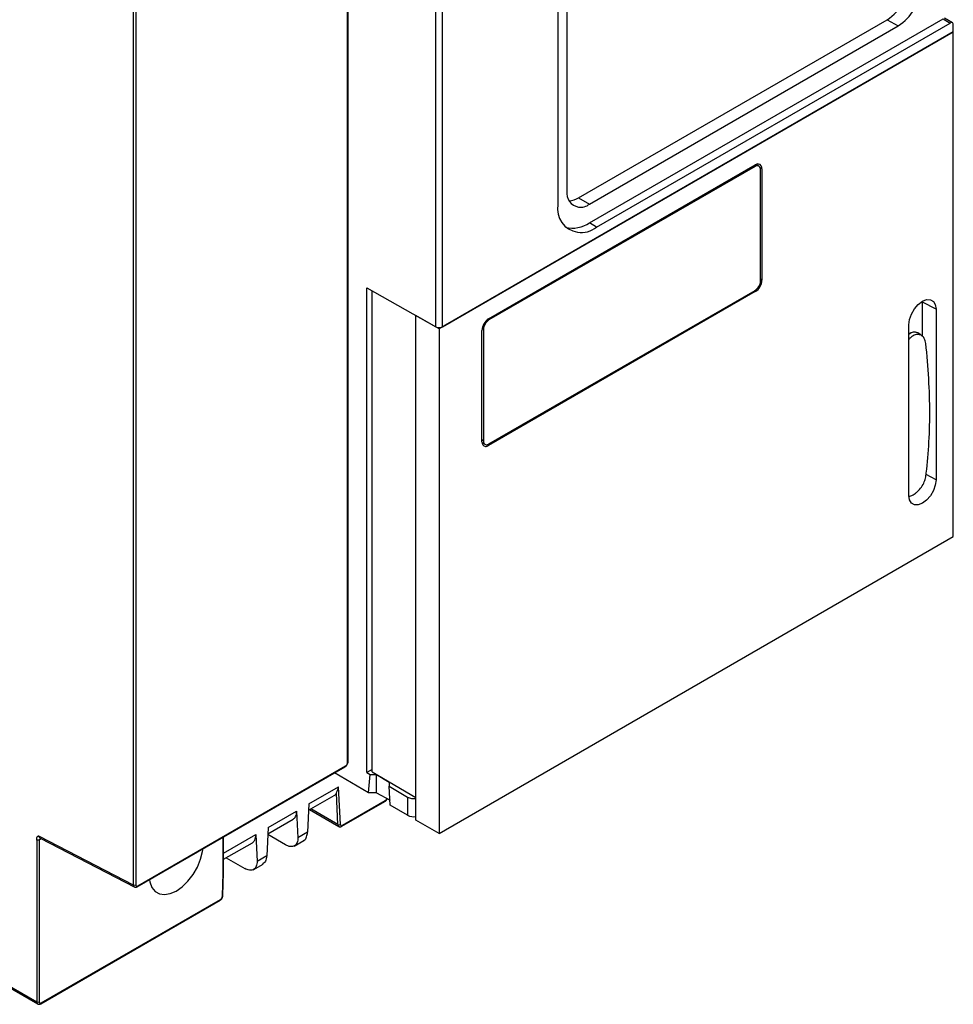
# Model space of a CAD drawing. Header units: inches. Extents: x -314 to -127, y 259 to 499.
# Tile 2 of 8: x -230 to -127, y 259 to 368. Entities that reach past the tile are written whole.
import ezdxf

# ---------------------------------------------------------------- set-up
doc = ezdxf.new("R2010")
doc.units = ezdxf.units.IN
doc.header["$MEASUREMENT"] = 0

# ---------------------------------------------------------------- blocks, each defined once
blk = doc.blocks.new('block 4')
at = {"color": 7, "lineweight": 25}
blk.add_lwpolyline([(-193.73, 285.96), (-193.73, 413.53)], dxfattribs=at)
blk = doc.blocks.new('block 34')
at = {"color": 7, "lineweight": 25}
blk.add_lwpolyline([(-227.6, 277.54), (-217.21, 272.17)], dxfattribs=at)
blk = doc.blocks.new('block 35')
at = {"color": 7, "lineweight": 25}
blk.add_open_spline([(-217.27, 272.2), (-217.25, 272.19), (-217.22, 272.18), (-217.19, 272.17), (-217.16, 272.16), (-217.13, 272.16), (-217.1, 272.16), (-217.07, 272.16), (-217.04, 272.17), (-217.01, 272.18), (-216.98, 272.19), (-216.95, 272.2), (-216.92, 272.21)], degree=3, knots=[0, 0, 0, 0, 1, 1, 1, 2, 2, 2, 3, 3, 3, 4, 4, 4, 4], dxfattribs=at)
blk = doc.blocks.new('block 36')
at = {"color": 7, "lineweight": 25}
blk.add_lwpolyline([(-216.92, 272.21), (-194.04, 285.42)], dxfattribs=at)
blk = doc.blocks.new('block 40')
at = {"color": 7, "lineweight": 25}
blk.add_open_spline([(-227.58, 277.49), (-227.56, 277.5), (-227.54, 277.51), (-227.54, 277.52)], degree=3, dxfattribs=at)
blk = doc.blocks.new('block 51')
at = {"color": 7, "lineweight": 25}
blk.add_open_spline([(-194.04, 285.42), (-194, 285.45), (-193.96, 285.48), (-193.92, 285.52), (-193.88, 285.56), (-193.85, 285.61), (-193.82, 285.66), (-193.79, 285.71), (-193.77, 285.76), (-193.75, 285.81), (-193.74, 285.86), (-193.74, 285.91), (-193.73, 285.96)], degree=3, knots=[0, 0, 0, 0, 1, 1, 1, 2, 2, 2, 3, 3, 3, 4, 4, 4, 4], dxfattribs=at)
blk = doc.blocks.new('block 54')
at = {"color": 7, "lineweight": 25}
blk.add_lwpolyline([(-127.25, 367.27), (-128.13, 367.79)], dxfattribs=at)
blk = doc.blocks.new('block 57')
at = {"color": 7, "lineweight": 25}
blk.add_open_spline([(-227.88, 259.32), (-227.87, 259.31), (-227.86, 259.31), (-227.85, 259.3), (-227.81, 259.28), (-227.77, 259.28), (-227.73, 259.28), (-227.69, 259.28), (-227.65, 259.28), (-227.61, 259.29), (-227.58, 259.3), (-227.56, 259.32), (-227.53, 259.33)], degree=3, knots=[0, 0, 0, 0, 1, 1, 1, 2, 2, 2, 3, 3, 3, 4, 4, 4, 4], dxfattribs=at)
blk = doc.blocks.new('block 58')
at = {"color": 7, "lineweight": 25}
blk.add_lwpolyline([(-269.31, 283.24), (-227.88, 259.32)], dxfattribs=at)
blk = doc.blocks.new('block 59')
at = {"color": 7, "lineweight": 25}
blk.add_lwpolyline([(-227.53, 259.33), (-207.81, 270.72)], dxfattribs=at)
blk = doc.blocks.new('block 60')
at = {"color": 7, "lineweight": 25}
blk.add_lwpolyline([(-207.42, 273.79), (-207.42, 277.7)], dxfattribs=at)
blk = doc.blocks.new('block 61')
at = {"color": 7, "lineweight": 25}
blk.add_lwpolyline([(-207.42, 275.23), (-204.25, 277.06)], dxfattribs=at)
blk = doc.blocks.new('block 62')
at = {"color": 7, "lineweight": 25}
blk.add_lwpolyline([(-207.5, 271.24), (-207.42, 273.79)], dxfattribs=at)
blk = doc.blocks.new('block 63')
at = {"color": 7, "lineweight": 25}
blk.add_open_spline([(-207.81, 270.72), (-207.77, 270.74), (-207.73, 270.77), (-207.69, 270.81), (-207.65, 270.85), (-207.61, 270.9), (-207.58, 270.96), (-207.55, 271.02), (-207.52, 271.08), (-207.51, 271.14), (-207.5, 271.17), (-207.5, 271.21), (-207.5, 271.24)], degree=3, knots=[0, 0, 0, 0, 1, 1, 1, 2, 2, 2, 3, 3, 3, 4, 4, 4, 4], dxfattribs=at)
blk = doc.blocks.new('block 64')
at = {"color": 7, "lineweight": 25}
blk.add_lwpolyline([(-202.57, 278.03), (-199.76, 279.65)], dxfattribs=at)
blk = doc.blocks.new('block 65')
at = {"color": 7, "lineweight": 25}
blk.add_lwpolyline([(-204.17, 274.09), (-203.09, 274.71)], dxfattribs=at)
blk = doc.blocks.new('block 66')
at = {"color": 7, "lineweight": 25}
blk.add_lwpolyline([(-198.08, 280.62), (-195.27, 282.25)], dxfattribs=at)
blk = doc.blocks.new('block 67')
at = {"color": 7, "lineweight": 25}
blk.add_lwpolyline([(-199.68, 276.68), (-198.6, 277.3)], dxfattribs=at)
blk = doc.blocks.new('block 68')
at = {"color": 7, "lineweight": 25}
blk.add_open_spline([(-194.75, 278.85), (-194.73, 278.84), (-194.72, 278.83), (-194.7, 278.82), (-194.67, 278.81), (-194.62, 278.8), (-194.58, 278.81), (-194.54, 278.81), (-194.5, 278.82), (-194.47, 278.83), (-194.45, 278.84), (-194.43, 278.85), (-194.41, 278.86)], degree=3, knots=[0, 0, 0, 0, 1, 1, 1, 2, 2, 2, 3, 3, 3, 4, 4, 4, 4], dxfattribs=at)
blk = doc.blocks.new('block 69')
at = {"color": 7, "lineweight": 25}
blk.add_lwpolyline([(-197.96, 280.7), (-194.76, 278.85)], dxfattribs=at)
blk = doc.blocks.new('block 70')
at = {"color": 7, "lineweight": 25}
blk.add_lwpolyline([(-194.41, 278.86), (-189.69, 281.58)], dxfattribs=at)
blk = doc.blocks.new('block 72')
at = {"color": 7, "lineweight": 25}
blk.add_open_spline([(-189.69, 281.58), (-189.65, 281.61), (-189.61, 281.64), (-189.57, 281.67), (-189.53, 281.72), (-189.49, 281.77), (-189.46, 281.82), (-189.45, 281.85), (-189.44, 281.87), (-189.43, 281.9)], degree=3, knots=[0, 0, 0, 0, 1, 1, 1, 2, 2, 2, 3, 3, 3, 3], dxfattribs=at)
blk = doc.blocks.new('block 94')
at = {"color": 7, "lineweight": 25}
blk.add_lwpolyline([(-130.6, 332.83), (-130.99, 333.11)], dxfattribs=at)
blk = doc.blocks.new('block 95')
at = {"color": 7, "lineweight": 25}
blk.add_lwpolyline([(-131.04, 333.15), (-131.08, 333.17)], dxfattribs=at)
blk = doc.blocks.new('block 96')
at = {"color": 7, "lineweight": 25}
blk.add_lwpolyline([(-179, 321.09), (-178.67, 320.89)], dxfattribs=at)
blk = doc.blocks.new('block 97')
at = {"color": 7, "lineweight": 25}
blk.add_lwpolyline([(-148.54, 351.51), (-148.84, 351.68)], dxfattribs=at)
blk = doc.blocks.new('block 100')
at = {"color": 7, "lineweight": 25}
blk.add_open_spline([(-194, 285.51), (-193.96, 285.54), (-193.92, 285.57), (-193.88, 285.63), (-193.86, 285.66), (-193.83, 285.7), (-193.82, 285.74), (-193.8, 285.78), (-193.79, 285.83), (-193.79, 285.88)], degree=3, knots=[0, 0, 0, 0, 1, 1, 1, 2, 2, 2, 3, 3, 3, 3], dxfattribs=at)
blk = doc.blocks.new('block 101')
at = {"color": 7, "lineweight": 25}
blk.add_lwpolyline([(-216.88, 272.31), (-194, 285.51)], dxfattribs=at)
blk = doc.blocks.new('block 102')
at = {"color": 7, "lineweight": 25}
blk.add_open_spline([(-217.09, 272.43), (-217.09, 272.38), (-217.08, 272.34), (-217.05, 272.31), (-217.04, 272.29), (-217.02, 272.28), (-216.99, 272.28), (-216.96, 272.28), (-216.92, 272.28), (-216.88, 272.31)], degree=3, knots=[0, 0, 0, 0, 1, 1, 1, 2, 2, 2, 3, 3, 3, 3], dxfattribs=at)
blk = doc.blocks.new('block 103')
at = {"color": 7, "lineweight": 25}
blk.add_lwpolyline([(-217.09, 386.52), (-217.09, 272.43)], dxfattribs=at)
blk = doc.blocks.new('block 111')
at = {"color": 7, "lineweight": 25}
blk.add_lwpolyline([(-193.79, 285.88), (-193.79, 413.44)], dxfattribs=at)
blk = doc.blocks.new('block 157')
at = {"color": 7, "lineweight": 25}
blk.add_open_spline([(-217.38, 272.43), (-217.29, 272.38), (-217.18, 272.38), (-217.09, 272.43)], degree=3, dxfattribs=at)
blk = doc.blocks.new('block 158')
at = {"color": 7, "lineweight": 25}
blk.add_lwpolyline([(-217.38, 386.52), (-217.38, 272.43)], dxfattribs=at)
blk = doc.blocks.new('block 159')
at = {"color": 7, "lineweight": 25}
blk.add_lwpolyline([(-227.72, 277.78), (-217.38, 272.43)], dxfattribs=at)
blk = doc.blocks.new('block 160')
at = {"color": 7, "lineweight": 25}
blk.add_open_spline([(-227.98, 277.35), (-227.98, 277.42), (-227.98, 277.48), (-227.97, 277.54), (-227.97, 277.58), (-227.97, 277.61), (-227.96, 277.64), (-227.95, 277.67), (-227.94, 277.69), (-227.93, 277.72), (-227.91, 277.73), (-227.9, 277.75), (-227.88, 277.77), (-227.87, 277.78), (-227.85, 277.79), (-227.84, 277.79), (-227.82, 277.8), (-227.8, 277.8), (-227.78, 277.8), (-227.76, 277.79), (-227.74, 277.79), (-227.72, 277.78)], degree=3, knots=[0, 0, 0, 0, 1, 1, 1, 2, 2, 2, 3, 3, 3, 4, 4, 4, 5, 5, 5, 6, 6, 6, 7, 7, 7, 7], dxfattribs=at)
blk = doc.blocks.new('block 161')
at = {"color": 7, "lineweight": 25}
blk.add_lwpolyline([(-227.98, 277.35), (-227.98, 259.55)], dxfattribs=at)
blk = doc.blocks.new('block 162')
at = {"color": 7, "lineweight": 25}
blk.add_lwpolyline([(-269.42, 283.47), (-227.98, 259.55)], dxfattribs=at)
blk = doc.blocks.new('block 184')
at = {"color": 7, "lineweight": 25}
blk.add_open_spline([(-184.07, 333.81), (-183.88, 333.7), (-183.56, 333.7), (-183.36, 333.81)], degree=3, dxfattribs=at)
blk = doc.blocks.new('block 185')
at = {"color": 7, "lineweight": 25}
blk.add_lwpolyline([(-184.07, 333.81), (-184.07, 409.34)], dxfattribs=at)
blk = doc.blocks.new('block 186')
at = {"color": 7, "lineweight": 25}
blk.add_lwpolyline([(-183.36, 333.81), (-183.36, 409.34)], dxfattribs=at)
blk = doc.blocks.new('block 201')
at = {"color": 7, "lineweight": 25}
blk.add_lwpolyline([(-170.67, 416.42), (-170.67, 347.26)], dxfattribs=at)
blk = doc.blocks.new('block 202')
at = {"color": 7, "lineweight": 25}
blk.add_open_spline([(-170.67, 347.26), (-170.9, 345.82), (-169.93, 344.46), (-168.49, 344.23), (-167.74, 344.11), (-166.98, 344.31), (-166.39, 344.79)], degree=3, knots=[0, 0, 0, 0, 1, 1, 1, 2, 2, 2, 2], dxfattribs=at)
blk = doc.blocks.new('block 203')
at = {"color": 7, "lineweight": 25}
blk.add_lwpolyline([(-166.39, 344.79), (-127.5, 367.24)], dxfattribs=at)
blk = doc.blocks.new('block 204')
at = {"color": 7, "lineweight": 25}
blk.add_open_spline([(-127.15, 367.04), (-127.15, 367.09), (-127.16, 367.13), (-127.17, 367.17), (-127.19, 367.21), (-127.22, 367.25), (-127.25, 367.27), (-127.29, 367.29), (-127.33, 367.29), (-127.37, 367.29), (-127.42, 367.28), (-127.46, 367.27), (-127.5, 367.24)], degree=3, knots=[0, 0, 0, 0, 1, 1, 1, 2, 2, 2, 3, 3, 3, 4, 4, 4, 4], dxfattribs=at)
blk = doc.blocks.new('block 205')
at = {"color": 7, "lineweight": 25}
blk.add_lwpolyline([(-127.15, 366.26), (-127.15, 367.04)], dxfattribs=at)
blk = doc.blocks.new('block 206')
at = {"color": 7, "lineweight": 25}
blk.add_lwpolyline([(-183.36, 333.81), (-127.15, 366.26)], dxfattribs=at)
blk = doc.blocks.new('block 222')
at = {"color": 7, "lineweight": 25}
blk.add_lwpolyline([(-191.67, 338.12), (-184.07, 333.81)], dxfattribs=at)
blk = doc.blocks.new('block 223')
at = {"color": 7, "lineweight": 25}
blk.add_lwpolyline([(-191.67, 284.77), (-191.67, 338.12)], dxfattribs=at)
blk = doc.blocks.new('block 224')
at = {"color": 7, "lineweight": 25}
blk.add_lwpolyline([(-191.67, 284.77), (-191.32, 284.55)], dxfattribs=at)
blk = doc.blocks.new('block 225')
at = {"color": 7, "lineweight": 25}
blk.add_lwpolyline([(-191.48, 282.56), (-191.32, 284.55)], dxfattribs=at)
blk = doc.blocks.new('block 226')
at = {"color": 7, "lineweight": 25}
blk.add_lwpolyline([(-191.48, 282.56), (-195.24, 284.73)], dxfattribs=at)
blk = doc.blocks.new('block 238')
at = {"color": 7, "lineweight": 25}
blk.add_lwpolyline([(-167.17, 347.32), (-133.23, 366.92)], dxfattribs=at)
blk = doc.blocks.new('block 239')
at = {"color": 7, "lineweight": 25}
blk.add_open_spline([(-133.23, 366.92), (-131.76, 367.86), (-130.83, 369.46), (-130.75, 371.2)], degree=3, dxfattribs=at)
blk = doc.blocks.new('block 244')
at = {"color": 7, "lineweight": 25}
blk.add_lwpolyline([(-169.65, 409.58), (-169.65, 348.75)], dxfattribs=at)
blk = doc.blocks.new('block 245')
at = {"color": 7, "lineweight": 25}
blk.add_open_spline([(-169.65, 348.75), (-169.78, 347.92), (-169.21, 347.13), (-168.38, 347), (-167.95, 346.93), (-167.51, 347.05), (-167.17, 347.32)], degree=3, knots=[0, 0, 0, 0, 1, 1, 1, 2, 2, 2, 2], dxfattribs=at)
blk = doc.blocks.new('block 247')
at = {"color": 7, "lineweight": 25}
blk.add_lwpolyline([(-167.17, 345.26), (-128.28, 367.71)], dxfattribs=at)
blk = doc.blocks.new('block 248')
at = {"color": 7, "lineweight": 25}
blk.add_open_spline([(-169.81, 344.79), (-168.91, 344.55), (-167.94, 344.72), (-167.17, 345.26)], degree=3, dxfattribs=at)
blk = doc.blocks.new('block 262')
at = {"color": 7, "lineweight": 25}
blk.add_open_spline([(-134.43, 367.61), (-132.96, 368.55), (-132.04, 370.15), (-131.96, 371.9)], degree=3, dxfattribs=at)
blk = doc.blocks.new('block 263')
at = {"color": 7, "lineweight": 25}
blk.add_lwpolyline([(-168.37, 348.02), (-134.43, 367.61)], dxfattribs=at)
blk = doc.blocks.new('block 264')
at = {"color": 7, "lineweight": 25}
blk.add_open_spline([(-169.42, 347.68), (-169.05, 347.7), (-168.69, 347.82), (-168.37, 348.02)], degree=3, dxfattribs=at)
blk = doc.blocks.new('block 567')
at = {"color": 7, "lineweight": 25}
blk.add_lwpolyline([(-166.39, 344.79), (-167.17, 345.26)], dxfattribs=at)
blk = doc.blocks.new('block 570')
at = {"color": 7, "lineweight": 25}
blk.add_lwpolyline([(-191.08, 285.11), (-191.67, 284.77)], dxfattribs=at)
blk = doc.blocks.new('block 597')
at = {"color": 7, "lineweight": 25}
blk.add_lwpolyline([(-168.37, 348.02), (-167.17, 347.32)], dxfattribs=at)
blk = doc.blocks.new('block 651')
at = {"color": 7, "lineweight": 25}
blk.add_lwpolyline([(-134.43, 367.61), (-133.23, 366.92)], dxfattribs=at)
blk = doc.blocks.new('block 652')
at = {"color": 7, "lineweight": 25}
blk.add_lwpolyline([(-128.28, 367.71), (-127.5, 367.24)], dxfattribs=at)
blk = doc.blocks.new('block 701')
at = {"color": 7, "lineweight": 25}
blk.add_open_spline([(-227.7, 277.35), (-227.74, 277.33), (-227.79, 277.32), (-227.84, 277.32), (-227.89, 277.32), (-227.94, 277.33), (-227.98, 277.35)], degree=3, knots=[0, 0, 0, 0, 1, 1, 1, 2, 2, 2, 2], dxfattribs=at)
blk = doc.blocks.new('block 702')
at = {"color": 7, "lineweight": 25}
blk.add_open_spline([(-227.7, 277.35), (-227.7, 277.36), (-227.7, 277.37), (-227.7, 277.37), (-227.7, 277.38), (-227.69, 277.38), (-227.69, 277.39), (-227.68, 277.4), (-227.67, 277.42), (-227.66, 277.43), (-227.65, 277.44), (-227.63, 277.46), (-227.61, 277.47), (-227.6, 277.48), (-227.59, 277.48), (-227.58, 277.49)], degree=3, knots=[0, 0, 0, 0, 1, 1, 1, 2, 2, 2, 3, 3, 3, 4, 4, 4, 5, 5, 5, 5], dxfattribs=at)
blk = doc.blocks.new('block 705')
at = {"color": 7, "lineweight": 25}
blk.add_lwpolyline([(-227.7, 277.35), (-227.7, 259.55)], dxfattribs=at)
blk = doc.blocks.new('block 706')
at = {"color": 7, "lineweight": 25}
blk.add_open_spline([(-227.98, 259.55), (-227.89, 259.5), (-227.79, 259.5), (-227.7, 259.55)], degree=3, dxfattribs=at)
blk = doc.blocks.new('block 707')
at = {"color": 7, "lineweight": 25}
blk.add_lwpolyline([(-215.58, 272.99), (-215.54, 272.74), (-215.32, 272.14), (-214.96, 271.69), (-214.49, 271.42), (-213.93, 271.34), (-213.3, 271.45), (-212.64, 271.74), (-211.98, 272.21), (-211.35, 272.83), (-210.78, 273.57), (-210.31, 274.38), (-209.96, 275.24), (-209.74, 276.09), (-209.69, 276.39)], dxfattribs=at)
blk = doc.blocks.new('block 708')
at = {"color": 7, "lineweight": 25}
blk.add_lwpolyline([(-207.56, 271.17), (-207.48, 273.71)], dxfattribs=at)
blk = doc.blocks.new('block 709')
at = {"color": 7, "lineweight": 25}
blk.add_open_spline([(-207.77, 270.81), (-207.64, 270.89), (-207.57, 271.02), (-207.56, 271.17)], degree=3, dxfattribs=at)
blk = doc.blocks.new('block 710')
at = {"color": 7, "lineweight": 25}
blk.add_lwpolyline([(-227.49, 259.42), (-207.77, 270.81)], dxfattribs=at)
blk = doc.blocks.new('block 711')
at = {"color": 7, "lineweight": 25}
blk.add_open_spline([(-227.7, 259.55), (-227.71, 259.47), (-227.66, 259.41), (-227.59, 259.4), (-227.55, 259.39), (-227.52, 259.4), (-227.49, 259.42)], degree=3, knots=[0, 0, 0, 0, 1, 1, 1, 2, 2, 2, 2], dxfattribs=at)
blk = doc.blocks.new('block 741')
at = {"color": 7, "lineweight": 25}
blk.add_lwpolyline([(-189.2, 283.29), (-187.18, 282.08)], dxfattribs=at)
blk = doc.blocks.new('block 742')
at = {"color": 7, "lineweight": 25}
blk.add_lwpolyline([(-189.2, 283.7), (-189.2, 283.29)], dxfattribs=at)
blk = doc.blocks.new('block 743')
at = {"color": 7, "lineweight": 25}
blk.add_lwpolyline([(-190.61, 284.55), (-189.2, 283.7)], dxfattribs=at)
blk = doc.blocks.new('block 744')
at = {"color": 7, "lineweight": 25}
blk.add_lwpolyline([(-191.32, 284.55), (-190.61, 284.55)], dxfattribs=at)
blk = doc.blocks.new('block 745')
at = {"color": 7, "lineweight": 25}
blk.add_open_spline([(-187.18, 282.08), (-186.94, 281.94), (-186.59, 281.88), (-186.26, 281.92)], degree=3, dxfattribs=at)
blk = doc.blocks.new('block 746')
at = {"color": 7, "lineweight": 25}
blk.add_open_spline([(-187.18, 280.08), (-186.9, 279.93), (-186.58, 279.88), (-186.26, 279.93)], degree=3, dxfattribs=at)
blk = doc.blocks.new('block 747')
at = {"color": 7, "lineweight": 25}
blk.add_lwpolyline([(-187.18, 282.08), (-187.18, 280.08)], dxfattribs=at)
blk = doc.blocks.new('block 750')
at = {"color": 7, "lineweight": 25}
blk.add_lwpolyline([(-187.18, 280.08), (-189.1, 281.19)], dxfattribs=at)
blk = doc.blocks.new('block 751')
at = {"color": 7, "lineweight": 25}
blk.add_lwpolyline([(-189.1, 281.19), (-189.2, 283.29)], dxfattribs=at)
blk = doc.blocks.new('block 757')
at = {"color": 7, "lineweight": 25}
blk.add_lwpolyline([(-190.59, 282.56), (-190.61, 284.55)], dxfattribs=at)
blk = doc.blocks.new('block 758')
at = {"color": 7, "lineweight": 25}
blk.add_lwpolyline([(-190.59, 282.56), (-189.12, 281.72)], dxfattribs=at)
blk = doc.blocks.new('block 763')
at = {"color": 7, "lineweight": 25}
blk.add_lwpolyline([(-190.59, 282.56), (-191.48, 282.56)], dxfattribs=at)
blk = doc.blocks.new('block 802')
at = {"color": 7, "lineweight": 25}
blk.add_lwpolyline([(-189.65, 281.68), (-194.36, 278.95)], dxfattribs=at)
blk = doc.blocks.new('block 803')
at = {"color": 7, "lineweight": 25}
blk.add_open_spline([(-194.58, 279.06), (-194.58, 278.99), (-194.53, 278.93), (-194.46, 278.92), (-194.42, 278.92), (-194.39, 278.93), (-194.36, 278.95)], degree=3, knots=[0, 0, 0, 0, 1, 1, 1, 2, 2, 2, 2], dxfattribs=at)
blk = doc.blocks.new('block 804')
at = {"color": 7, "lineweight": 25}
blk.add_lwpolyline([(-194.58, 279.06), (-194.77, 283.21)], dxfattribs=at)
blk = doc.blocks.new('block 805')
at = {"color": 7, "lineweight": 25}
blk.add_lwpolyline([(-198.05, 281.32), (-194.77, 283.21)], dxfattribs=at)
blk = doc.blocks.new('block 806')
at = {"color": 7, "lineweight": 25}
blk.add_lwpolyline([(-198.05, 281.32), (-198.19, 278.22)], dxfattribs=at)
blk = doc.blocks.new('block 807')
at = {"color": 7, "lineweight": 25}
blk.add_lwpolyline([(-198.19, 278.22), (-199.26, 277.59)], dxfattribs=at)
blk = doc.blocks.new('block 808')
at = {"color": 7, "lineweight": 25}
blk.add_lwpolyline([(-199.4, 280.54), (-199.26, 277.59)], dxfattribs=at)
blk = doc.blocks.new('block 809')
at = {"color": 7, "lineweight": 25}
blk.add_lwpolyline([(-202.54, 278.73), (-199.4, 280.54)], dxfattribs=at)
blk = doc.blocks.new('block 810')
at = {"color": 7, "lineweight": 25}
blk.add_lwpolyline([(-202.54, 278.73), (-202.68, 275.62)], dxfattribs=at)
blk = doc.blocks.new('block 811')
at = {"color": 7, "lineweight": 25}
blk.add_lwpolyline([(-202.68, 275.62), (-203.75, 275)], dxfattribs=at)
blk = doc.blocks.new('block 812')
at = {"color": 7, "lineweight": 25}
blk.add_lwpolyline([(-203.89, 277.95), (-203.75, 275)], dxfattribs=at)
blk = doc.blocks.new('block 814')
at = {"color": 7, "lineweight": 25}
blk.add_open_spline([(-207.48, 273.71), (-207.44, 273.73), (-207.42, 273.76), (-207.42, 273.79)], degree=3, dxfattribs=at)
blk = doc.blocks.new('block 819')
at = {"color": 7, "lineweight": 25}
blk.add_open_spline([(-204, 277.34), (-203.92, 277.5), (-203.88, 277.71), (-203.89, 277.95)], degree=3, dxfattribs=at)
blk = doc.blocks.new('block 820')
at = {"color": 7, "lineweight": 25}
blk.add_open_spline([(-204.25, 277.06), (-204.15, 277.12), (-204.06, 277.21), (-204, 277.34)], degree=3, dxfattribs=at)
blk = doc.blocks.new('block 823')
at = {"color": 7, "lineweight": 25}
blk.add_open_spline([(-203.75, 275), (-203.74, 274.82), (-203.77, 274.63), (-203.83, 274.47), (-203.89, 274.32), (-203.98, 274.19), (-204.12, 274.12), (-204.25, 274.04), (-204.41, 274.02), (-204.58, 274.04), (-204.75, 274.06), (-204.93, 274.13), (-205.09, 274.23)], degree=3, knots=[0, 0, 0, 0, 1, 1, 1, 2, 2, 2, 3, 3, 3, 4, 4, 4, 4], dxfattribs=at)
blk = doc.blocks.new('block 824')
at = {"color": 7, "lineweight": 25}
blk.add_lwpolyline([(-207.13, 275.4), (-205.09, 274.23)], dxfattribs=at)
blk = doc.blocks.new('block 825')
at = {"color": 7, "lineweight": 25}
blk.add_open_spline([(-199.51, 279.93), (-199.43, 280.09), (-199.39, 280.3), (-199.4, 280.54)], degree=3, dxfattribs=at)
blk = doc.blocks.new('block 826')
at = {"color": 7, "lineweight": 25}
blk.add_open_spline([(-199.76, 279.65), (-199.66, 279.71), (-199.57, 279.81), (-199.51, 279.93)], degree=3, dxfattribs=at)
blk = doc.blocks.new('block 827')
at = {"color": 7, "lineweight": 25}
blk.add_open_spline([(-202.68, 275.62), (-202.71, 275.39), (-202.74, 275.16), (-202.83, 275.01), (-202.91, 274.87), (-203.04, 274.79), (-203.16, 274.71)], degree=3, knots=[0, 0, 0, 0, 1, 1, 1, 2, 2, 2, 2], dxfattribs=at)
blk = doc.blocks.new('block 828')
at = {"color": 7, "lineweight": 25}
blk.add_open_spline([(-199.26, 277.59), (-199.25, 277.41), (-199.28, 277.22), (-199.34, 277.07), (-199.4, 276.91), (-199.49, 276.78), (-199.63, 276.71), (-199.76, 276.63), (-199.92, 276.61), (-200.09, 276.63), (-200.26, 276.65), (-200.44, 276.72), (-200.6, 276.82)], degree=3, knots=[0, 0, 0, 0, 1, 1, 1, 2, 2, 2, 3, 3, 3, 4, 4, 4, 4], dxfattribs=at)
blk = doc.blocks.new('block 829')
at = {"color": 7, "lineweight": 25}
blk.add_lwpolyline([(-200.6, 276.82), (-202.57, 277.96)], dxfattribs=at)
blk = doc.blocks.new('block 830')
at = {"color": 7, "lineweight": 25}
blk.add_open_spline([(-195.02, 282.52), (-194.95, 282.66), (-194.83, 282.89), (-194.77, 283.21)], degree=3, dxfattribs=at)
blk = doc.blocks.new('block 831')
at = {"color": 7, "lineweight": 25}
blk.add_open_spline([(-195.27, 282.25), (-195.17, 282.31), (-195.08, 282.4), (-195.02, 282.52)], degree=3, dxfattribs=at)
blk = doc.blocks.new('block 838')
at = {"color": 7, "lineweight": 25}
blk.add_open_spline([(-198.67, 277.3), (-198.63, 277.31), (-198.59, 277.32), (-198.55, 277.34), (-198.42, 277.4), (-198.34, 277.55), (-198.29, 277.72), (-198.24, 277.87), (-198.21, 278.04), (-198.19, 278.22)], degree=3, knots=[0, 0, 0, 0, 1, 1, 1, 2, 2, 2, 3, 3, 3, 3], dxfattribs=at)
blk = doc.blocks.new('block 839')
at = {"color": 7, "lineweight": 25}
blk.add_open_spline([(-194.86, 279.05), (-194.77, 279.01), (-194.66, 279.01), (-194.58, 279.06)], degree=3, dxfattribs=at)
blk = doc.blocks.new('block 840')
at = {"color": 7, "lineweight": 25}
blk.add_lwpolyline([(-194.86, 279.05), (-195.02, 282.52)], dxfattribs=at)
blk = doc.blocks.new('block 869')
at = {"color": 7, "lineweight": 25}
blk.add_open_spline([(-148.93, 337.7), (-148.49, 337.98), (-148.22, 338.45), (-148.2, 338.97)], degree=3, dxfattribs=at)
blk = doc.blocks.new('block 870')
at = {"color": 7, "lineweight": 25}
blk.add_lwpolyline([(-148.2, 351.21), (-148.2, 338.97)], dxfattribs=at)
blk = doc.blocks.new('block 871')
at = {"color": 7, "lineweight": 25}
blk.add_open_spline([(-148.2, 351.21), (-148.16, 351.46), (-148.32, 351.69), (-148.57, 351.73), (-148.7, 351.75), (-148.83, 351.72), (-148.93, 351.64)], degree=3, knots=[0, 0, 0, 0, 1, 1, 1, 2, 2, 2, 2], dxfattribs=at)
blk = doc.blocks.new('block 872')
at = {"color": 7, "lineweight": 25}
blk.add_lwpolyline([(-178.27, 334.7), (-148.93, 351.64)], dxfattribs=at)
blk = doc.blocks.new('block 873')
at = {"color": 7, "lineweight": 25}
blk.add_open_spline([(-178.27, 334.7), (-178.71, 334.42), (-178.98, 333.94), (-179, 333.43)], degree=3, dxfattribs=at)
blk = doc.blocks.new('block 874')
at = {"color": 7, "lineweight": 25}
blk.add_lwpolyline([(-179, 321.18), (-179, 333.43)], dxfattribs=at)
blk = doc.blocks.new('block 875')
at = {"color": 7, "lineweight": 25}
blk.add_open_spline([(-179, 321.18), (-179.04, 320.93), (-178.88, 320.7), (-178.63, 320.66), (-178.5, 320.64), (-178.37, 320.68), (-178.27, 320.76)], degree=3, knots=[0, 0, 0, 0, 1, 1, 1, 2, 2, 2, 2], dxfattribs=at)
blk = doc.blocks.new('block 876')
at = {"color": 7, "lineweight": 25}
blk.add_lwpolyline([(-148.93, 337.7), (-178.27, 320.76)], dxfattribs=at)
blk = doc.blocks.new('block 877')
at = {"color": 7, "lineweight": 25}
blk.add_lwpolyline([(-129.05, 335.77), (-129.05, 316.99)], dxfattribs=at)
blk = doc.blocks.new('block 878')
at = {"color": 7, "lineweight": 25}
blk.add_lwpolyline([(-132.03, 334.05), (-131.96, 334.62), (-131.75, 335.22), (-131.42, 335.79), (-131, 336.28), (-130.54, 336.63), (-130.08, 336.81), (-129.67, 336.8), (-129.34, 336.61), (-129.13, 336.26), (-129.05, 335.77)], dxfattribs=at)
blk = doc.blocks.new('block 879')
at = {"color": 7, "lineweight": 25}
blk.add_lwpolyline([(-132.03, 315.27), (-132.03, 334.05)], dxfattribs=at)
blk = doc.blocks.new('block 880')
at = {"color": 7, "lineweight": 25}
blk.add_lwpolyline([(-129.05, 316.99), (-129.13, 316.41), (-129.34, 315.81), (-129.67, 315.24), (-130.08, 314.76), (-130.54, 314.41), (-131, 314.23), (-131.42, 314.23), (-131.75, 314.42), (-131.96, 314.78), (-132.03, 315.27)], dxfattribs=at)
blk = doc.blocks.new('block 881')
at = {"color": 7, "lineweight": 25}
blk.add_lwpolyline([(-127.15, 310.74), (-127.15, 366.26)], dxfattribs=at)
blk = doc.blocks.new('block 882')
at = {"color": 7, "lineweight": 25}
blk.add_lwpolyline([(-183.72, 278.08), (-127.15, 310.74)], dxfattribs=at)
blk = doc.blocks.new('block 883')
at = {"color": 7, "lineweight": 25}
blk.add_lwpolyline([(-183.72, 333.61), (-183.72, 278.08)], dxfattribs=at)
blk = doc.blocks.new('block 884')
at = {"color": 7, "lineweight": 25}
blk.add_lwpolyline([(-127.15, 366.26), (-183.72, 333.61)], dxfattribs=at)
blk = doc.blocks.new('block 885')
at = {"color": 7, "lineweight": 25}
blk.add_lwpolyline([(-186.26, 279.55), (-186.26, 335.08)], dxfattribs=at)
blk = doc.blocks.new('block 886')
at = {"color": 7, "lineweight": 25}
blk.add_lwpolyline([(-183.72, 333.61), (-186.26, 335.08)], dxfattribs=at)
blk = doc.blocks.new('block 887')
at = {"color": 7, "lineweight": 25}
blk.add_lwpolyline([(-183.72, 278.08), (-186.26, 279.55)], dxfattribs=at)
blk = doc.blocks.new('block 888')
at = {"color": 7, "lineweight": 25}
blk.add_lwpolyline([(-191.08, 284.85), (-186.26, 282.03)], dxfattribs=at)
blk = doc.blocks.new('block 889')
at = {"color": 7, "lineweight": 25}
blk.add_lwpolyline([(-191.08, 284.85), (-191.08, 337.78)], dxfattribs=at)
blk = doc.blocks.new('block 890')
at = {"color": 7, "lineweight": 25}
blk.add_lwpolyline([(-129.05, 335.77), (-130.54, 336.54)], dxfattribs=at)
blk = doc.blocks.new('block 891')
at = {"color": 7, "lineweight": 25}
blk.add_lwpolyline([(-130.54, 336.54), (-130.54, 336.62)], dxfattribs=at)
blk = doc.blocks.new('block 892')
at = {"color": 7, "lineweight": 25}
blk.add_open_spline([(-131.08, 333.17), (-131.39, 333.3), (-131.76, 333.25), (-132.03, 333.04)], degree=3, dxfattribs=at)
blk = doc.blocks.new('block 893')
at = {"color": 7, "lineweight": 25}
blk.add_lwpolyline([(-130.54, 332.75), (-130.54, 336.54)], dxfattribs=at)
blk = doc.blocks.new('block 894')
at = {"color": 7, "lineweight": 25}
blk.add_open_spline([(-130.18, 332), (-130.22, 332.18), (-130.26, 332.37), (-130.34, 332.52), (-130.41, 332.68), (-130.53, 332.79), (-130.66, 332.87), (-130.79, 332.95), (-130.94, 332.98), (-131.1, 332.98), (-131.17, 332.97), (-131.26, 332.96), (-131.34, 332.94), (-131.42, 332.91), (-131.5, 332.87), (-131.58, 332.83), (-131.66, 332.78), (-131.73, 332.72), (-131.81, 332.66), (-131.89, 332.6), (-131.97, 332.53), (-132.03, 332.44), (-132.03, 332.44), (-132.03, 332.44), (-132.03, 332.43)], degree=3, knots=[0, 0, 0, 0, 1, 1, 1, 2, 2, 2, 3, 3, 3, 4, 4, 4, 5, 5, 5, 6, 6, 6, 7, 7, 7, 8, 8, 8, 8], dxfattribs=at)
blk = doc.blocks.new('block 895')
at = {"color": 7, "lineweight": 25}
blk.add_open_spline([(-130.18, 317.3), (-129.89, 319.52), (-129.74, 321.88), (-129.74, 324.35), (-129.74, 326.81), (-129.89, 329.38), (-130.18, 332)], degree=3, knots=[0, 0, 0, 0, 1, 1, 1, 2, 2, 2, 2], dxfattribs=at)
blk = doc.blocks.new('block 896')
at = {"color": 7, "lineweight": 25}
blk.add_open_spline([(-132.01, 315.15), (-131.95, 315.17), (-131.88, 315.18), (-131.81, 315.21), (-131.74, 315.23), (-131.66, 315.27), (-131.58, 315.32), (-131.5, 315.37), (-131.42, 315.42), (-131.34, 315.48), (-131.26, 315.54), (-131.18, 315.61), (-131.1, 315.69), (-130.94, 315.84), (-130.79, 316.01), (-130.66, 316.19), (-130.53, 316.38), (-130.41, 316.57), (-130.34, 316.76), (-130.26, 316.94), (-130.22, 317.12), (-130.18, 317.3)], degree=3, knots=[0, 0, 0, 0, 1, 1, 1, 2, 2, 2, 3, 3, 3, 4, 4, 4, 5, 5, 5, 6, 6, 6, 7, 7, 7, 7], dxfattribs=at)
blk = doc.blocks.new('block 897')
at = {"color": 7, "lineweight": 25}
blk.add_open_spline([(-130.99, 333.11), (-131.33, 333.29), (-131.74, 333.25), (-132.03, 332.99)], degree=3, dxfattribs=at)
blk = doc.blocks.new('block 898')
at = {"color": 7, "lineweight": 25}
blk.add_lwpolyline([(-178.84, 333.52), (-178.84, 321.27)], dxfattribs=at)
blk = doc.blocks.new('block 899')
at = {"color": 7, "lineweight": 25}
blk.add_open_spline([(-178.24, 334.57), (-178.6, 334.34), (-178.82, 333.95), (-178.84, 333.52)], degree=3, dxfattribs=at)
blk = doc.blocks.new('block 900')
at = {"color": 7, "lineweight": 25}
blk.add_lwpolyline([(-148.96, 351.47), (-178.24, 334.57)], dxfattribs=at)
blk = doc.blocks.new('block 901')
at = {"color": 7, "lineweight": 25}
blk.add_open_spline([(-148.36, 351.12), (-148.33, 351.32), (-148.46, 351.51), (-148.67, 351.55), (-148.77, 351.56), (-148.88, 351.53), (-148.96, 351.47)], degree=3, knots=[0, 0, 0, 0, 1, 1, 1, 2, 2, 2, 2], dxfattribs=at)
blk = doc.blocks.new('block 902')
at = {"color": 7, "lineweight": 25}
blk.add_lwpolyline([(-148.36, 338.87), (-148.36, 351.12)], dxfattribs=at)
blk = doc.blocks.new('block 903')
at = {"color": 7, "lineweight": 25}
blk.add_open_spline([(-148.96, 337.83), (-148.6, 338.05), (-148.38, 338.44), (-148.36, 338.87)], degree=3, dxfattribs=at)
blk = doc.blocks.new('block 904')
at = {"color": 7, "lineweight": 25}
blk.add_lwpolyline([(-178.24, 320.93), (-148.96, 337.83)], dxfattribs=at)
blk = doc.blocks.new('block 905')
at = {"color": 7, "lineweight": 25}
blk.add_open_spline([(-178.84, 321.27), (-178.87, 321.07), (-178.74, 320.88), (-178.53, 320.85), (-178.43, 320.83), (-178.32, 320.86), (-178.24, 320.93)], degree=3, knots=[0, 0, 0, 0, 1, 1, 1, 2, 2, 2, 2], dxfattribs=at)
blk = doc.blocks.new('block 914')
at = {"color": 253, "lineweight": 25}
blk.add_open_spline([(-193.79, 285.88), (-193.76, 285.89), (-193.73, 285.93), (-193.73, 285.96)], degree=3, dxfattribs=at)
blk = doc.blocks.new('block 950')
at = {"color": 253, "lineweight": 25}
blk.add_open_spline([(-217.38, 272.43), (-217.37, 272.38), (-217.36, 272.33), (-217.34, 272.29), (-217.33, 272.24), (-217.3, 272.2), (-217.26, 272.2), (-217.26, 272.2), (-217.26, 272.19), (-217.26, 272.19)], degree=3, knots=[0, 0, 0, 0, 1, 1, 1, 2, 2, 2, 3, 3, 3, 3], dxfattribs=at)
blk = doc.blocks.new('block 951')
at = {"color": 253, "lineweight": 25}
blk.add_open_spline([(-227.6, 277.54), (-227.6, 277.54), (-227.61, 277.54), (-227.61, 277.54), (-227.65, 277.55), (-227.67, 277.59), (-227.69, 277.63), (-227.71, 277.68), (-227.72, 277.73), (-227.72, 277.78)], degree=3, knots=[0, 0, 0, 0, 1, 1, 1, 2, 2, 2, 3, 3, 3, 3], dxfattribs=at)
blk = doc.blocks.new('block 952')
at = {"color": 253, "lineweight": 25}
blk.add_open_spline([(-216.92, 272.21), (-216.89, 272.23), (-216.88, 272.27), (-216.88, 272.31)], degree=3, dxfattribs=at)
blk = doc.blocks.new('block 953')
at = {"color": 253, "lineweight": 25}
blk.add_open_spline([(-194.04, 285.42), (-194.01, 285.44), (-194, 285.48), (-194, 285.51)], degree=3, dxfattribs=at)
blk = doc.blocks.new('block 956')
at = {"color": 253, "lineweight": 25}
blk.add_lwpolyline([(-227.49, 277.48), (-227.7, 277.35)], dxfattribs=at)
blk = doc.blocks.new('block 957')
at = {"color": 253, "lineweight": 25}
blk.add_lwpolyline([(-207.48, 273.71), (-207.48, 277.67)], dxfattribs=at)
blk = doc.blocks.new('block 962')
at = {"color": 253, "lineweight": 25}
blk.add_open_spline([(-227.53, 259.33), (-227.5, 259.35), (-227.48, 259.39), (-227.49, 259.42)], degree=3, dxfattribs=at)
blk = doc.blocks.new('block 963')
at = {"color": 253, "lineweight": 25}
blk.add_open_spline([(-227.98, 259.55), (-227.99, 259.46), (-227.95, 259.37), (-227.88, 259.32)], degree=3, dxfattribs=at)
blk = doc.blocks.new('block 964')
at = {"color": 253, "lineweight": 25}
blk.add_open_spline([(-207.81, 270.72), (-207.78, 270.74), (-207.76, 270.77), (-207.77, 270.81)], degree=3, dxfattribs=at)
blk = doc.blocks.new('block 965')
at = {"color": 253, "lineweight": 25}
blk.add_open_spline([(-189.65, 281.68), (-189.56, 281.73), (-189.49, 281.82), (-189.46, 281.91)], degree=3, dxfattribs=at)
blk = doc.blocks.new('block 966')
at = {"color": 253, "lineweight": 25}
blk.add_lwpolyline([(-207.42, 275.91), (-203.89, 277.95)], dxfattribs=at)
blk = doc.blocks.new('block 967')
at = {"color": 253, "lineweight": 25}
blk.add_open_spline([(-207.56, 271.17), (-207.52, 271.18), (-207.5, 271.21), (-207.5, 271.24)], degree=3, dxfattribs=at)
blk = doc.blocks.new('block 968')
at = {"color": 253, "lineweight": 25}
blk.add_lwpolyline([(-194.86, 279.05), (-197.83, 280.77)], dxfattribs=at)
blk = doc.blocks.new('block 970')
at = {"color": 253, "lineweight": 25}
blk.add_open_spline([(-194.86, 279.05), (-194.86, 278.97), (-194.82, 278.89), (-194.75, 278.85)], degree=3, dxfattribs=at)
blk = doc.blocks.new('block 971')
at = {"color": 253, "lineweight": 25}
blk.add_open_spline([(-194.41, 278.86), (-194.38, 278.88), (-194.36, 278.92), (-194.36, 278.95)], degree=3, dxfattribs=at)
blk = doc.blocks.new('block 972')
at = {"color": 253, "lineweight": 25}
blk.add_open_spline([(-189.69, 281.58), (-189.66, 281.6), (-189.64, 281.64), (-189.65, 281.68)], degree=3, dxfattribs=at)
blk = doc.blocks.new('block 993')
at = {"color": 253, "lineweight": 25}
blk.add_lwpolyline([(-178.27, 320.76), (-178.43, 320.85)], dxfattribs=at)
blk = doc.blocks.new('block 994')
at = {"color": 253, "lineweight": 25}
blk.add_lwpolyline([(-148.93, 337.7), (-149.05, 337.77)], dxfattribs=at)
blk = doc.blocks.new('block 995')
at = {"color": 253, "lineweight": 25}
blk.add_lwpolyline([(-148.2, 351.21), (-148.39, 351.32)], dxfattribs=at)
blk = doc.blocks.new('block 996')
at = {"color": 253, "lineweight": 25}
blk.add_lwpolyline([(-148.2, 338.97), (-148.36, 339.06)], dxfattribs=at)
blk = doc.blocks.new('block 997')
at = {"color": 253, "lineweight": 25}
blk.add_lwpolyline([(-129.05, 316.99), (-130.15, 317.56)], dxfattribs=at)
blk = doc.blocks.new('block 998')
at = {"color": 253, "lineweight": 25}
blk.add_lwpolyline([(-178.84, 333.52), (-178.99, 333.61)], dxfattribs=at)
blk = doc.blocks.new('block 999')
at = {"color": 253, "lineweight": 25}
blk.add_lwpolyline([(-178.24, 334.57), (-178.36, 334.64)], dxfattribs=at)
blk = doc.blocks.new('block 1000')
at = {"color": 253, "lineweight": 25}
blk.add_lwpolyline([(-178.84, 321.27), (-179, 321.37)], dxfattribs=at)
blk = doc.blocks.new('block 1001')
at = {"color": 253, "lineweight": 25}
blk.add_lwpolyline([(-148.96, 351.47), (-149.09, 351.54)], dxfattribs=at)

msp = doc.modelspace()

# ---------------------------------------------------------------- block references
for name in ['block 201', 'block 111', 'block 4', 'block 244', 'block 185', 'block 186', 'block 158', 'block 103', 'block 262', 'block 239', 'block 263', 'block 247', 'block 651', 'block 652', 'block 54', 'block 204', 'block 884', 'block 206', 'block 238', 'block 203', 'block 205', 'block 881', 'block 872', 'block 900', 'block 1001', 'block 901', 'block 871', 'block 97', 'block 995', 'block 902', 'block 870', 'block 245', 'block 264', 'block 597', 'block 202', 'block 248', 'block 567', 'block 222', 'block 223', 'block 903', 'block 869', 'block 996', 'block 889', 'block 876', 'block 904', 'block 994', 'block 878', 'block 891', 'block 890', 'block 893', 'block 885', 'block 886', 'block 877', 'block 184', 'block 873', 'block 899', 'block 999', 'block 879', 'block 883', 'block 874', 'block 998', 'block 898', 'block 892', 'block 897', 'block 894', 'block 95', 'block 94', 'block 895', 'block 875', 'block 1000', 'block 96', 'block 905', 'block 993', 'block 997', 'block 880', 'block 896', 'block 882', 'block 36', 'block 101', 'block 51', 'block 953', 'block 100', 'block 914', 'block 570', 'block 226', 'block 224', 'block 225', 'block 744', 'block 888', 'block 743', 'block 757', 'block 162', 'block 58', 'block 805', 'block 830', 'block 804', 'block 742', 'block 741', 'block 751', 'block 66', 'block 831', 'block 840', 'block 802', 'block 763', 'block 758', 'block 72', 'block 972', 'block 965', 'block 745', 'block 747', 'block 806', 'block 69', 'block 968', 'block 70', 'block 750', 'block 64', 'block 809', 'block 826', 'block 825', 'block 808', 'block 746', 'block 887', 'block 810', 'block 839', 'block 970', 'block 68', 'block 803', 'block 971', 'block 160', 'block 161', 'block 701', 'block 159', 'block 951', 'block 702', 'block 956', 'block 705', 'block 34', 'block 40', 'block 957', 'block 966', 'block 60', 'block 819', 'block 812', 'block 829', 'block 828', 'block 807', 'block 838', 'block 707', 'block 61', 'block 820', 'block 67', 'block 824', 'block 811', 'block 827', 'block 823', 'block 65', 'block 708', 'block 62', 'block 814', 'block 157', 'block 950', 'block 35', 'block 102', 'block 952', 'block 63', 'block 709', 'block 967', 'block 59', 'block 710', 'block 964', 'block 963', 'block 706', 'block 57', 'block 711', 'block 962']:
    msp.add_blockref(name, (0, 0))

doc.saveas('drawing.dxf')
